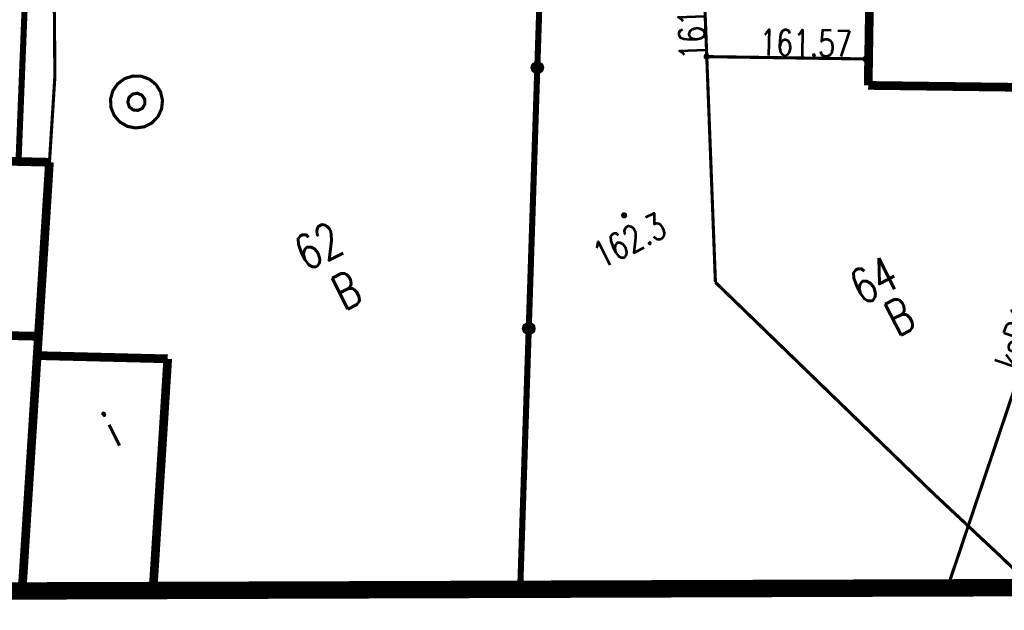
# Model space of a CAD drawing. Extents: x 0 to 7432618, y -40 to 5712028.
# Tile 74 of 165: x 7431265 to 7431293, y 5711623 to 5711640. Entities that reach past the tile are written whole.
import ezdxf
from ezdxf.enums import TextEntityAlignment as Align

# ---------------------------------------------------------------- set-up
doc = ezdxf.new("R2010")
doc.units = 0
doc.header["$MEASUREMENT"] = 0
doc.linetypes.add('0', pattern=[1.5, 1, -0.5])
doc.linetypes.add('3901', pattern=[0])
for name, color, linetype in [('Dzialki', 7, 'Continuous'), ('EGBB_E_T_0', 7, 'Continuous'), ('EGBB_L_0', 7, 'Continuous'), ('Numery_dzialek', 7, 'Continuous'), ('OTO_L_0', 7, 'Continuous'), ('OTR_T_1', 7, 'Continuous'), ('SUGP_L_0', 7, 'Continuous'), ('SUGR_T_0', 7, 'Continuous'), ('SUKP_E_T_0', 7, 'Continuous'), ('SUKP_L_0', 7, 'Continuous'), ('SUW_T_3', 7, 'Continuous'), ('Uzytki', 7, 'Continuous'), ('zakres', 7, 'Continuous')]:
    doc.layers.add(name, color=color, linetype=linetype)
doc.styles.add('STYL_ARIAL', font='simplex', dxfattribs={"width": 0.75, "oblique": 0.1})

msp = doc.modelspace()

# ---------------------------------------------------------------- linework, layer by layer
at = {"layer": 'Dzialki', "color": 18, "true_color": 0x000000, "const_width": 0.09}
for points in [[(7431279.291, 5711623.888), (7431280.28, 5711654.724)], [(7431265.903, 5711638.622), (7431265.782, 5711654.61)], [(7431264.965, 5711623.841), (7431265.903, 5711638.622)]]:
    msp.add_lwpolyline(points, dxfattribs=at)
at = {"layer": 'EGBB_L_0', "color": 18, "true_color": 0x000000, "const_width": 0.25}
for points in [[(7431289.326, 5711640.848), (7431289.286, 5711638.37)], [(7431289.286, 5711638.37), (7431293.692, 5711638.314)], [(7431265.747, 5711636.161), (7431261.743, 5711636.26)], [(7431265.43, 5711631.16), (7431265.747, 5711636.161)], [(7431261.43, 5711631.25), (7431265.43, 5711631.16)], [(7431265.394, 5711630.605), (7431265.43, 5711631.16)], [(7431265.394, 5711630.605), (7431264.961, 5711623.841)], [(7431269.148, 5711630.512), (7431265.394, 5711630.605)], [(7431268.725, 5711623.853), (7431269.148, 5711630.512)]]:
    msp.add_lwpolyline(points, dxfattribs=at)
at = {"layer": 'OTO_L_0', "color": 18, "linetype": '3901', "true_color": 0x000000, "const_width": 0.175}
for points in [[(7431264.857, 5711636.169), (7431265.594, 5711654.604)], [(7431279.281, 5711623.888), (7431280.203, 5711651.965)]]:
    msp.add_lwpolyline(points, dxfattribs=at)
at = {"layer": 'OTO_L_0', "color": 18, "true_color": 0x000000}
for centre, radius in [((7431279.773, 5711638.88), 0.175), ((7431279.773, 5711638.88), 0.158), ((7431279.773, 5711638.88), 0.14), ((7431279.773, 5711638.88), 0.122), ((7431279.773, 5711638.88), 0.105), ((7431279.773, 5711638.88), 0.0875), ((7431279.773, 5711638.88), 0.07), ((7431279.773, 5711638.88), 0.0525), ((7431279.773, 5711638.88), 0.035), ((7431279.527, 5711631.384), 0.175), ((7431279.527, 5711631.384), 0.158), ((7431279.527, 5711631.384), 0.14), ((7431279.527, 5711631.384), 0.122), ((7431279.527, 5711631.384), 0.105), ((7431279.527, 5711631.384), 0.0875), ((7431279.527, 5711631.384), 0.07), ((7431279.527, 5711631.384), 0.0525), ((7431279.527, 5711631.384), 0.035)]:
    msp.add_circle(centre, radius, dxfattribs=at)
at = {"layer": 'OTR_T_1', "color": 18, "true_color": 0x000000, "const_width": 0.09}
msp.add_lwpolyline([(7431282.249, 5711634.675), (7431282.283, 5711634.678), (7431282.309, 5711634.655), (7431282.312, 5711634.621), (7431282.29, 5711634.595), (7431282.255, 5711634.592), (7431282.229, 5711634.615), (7431282.226, 5711634.649), (7431282.249, 5711634.675)], dxfattribs=at)
at = {"layer": 'SUGP_L_0', "color": 56, "true_color": 0x808000, "const_width": 0.09}
for points in [[(7431284.524, 5711642.335), (7431284.645, 5711639.197)], [(7431284.894, 5711632.71), (7431284.645, 5711639.197)], [(7431284.645, 5711639.197), (7431289.298, 5711639.129)], [(7431291.17, 5711626.634), (7431284.894, 5711632.71)], [(7431293.091, 5711624.838), (7431291.17, 5711626.634)], [(7431293.733, 5711624.22), (7431293.091, 5711624.838)]]:
    msp.add_lwpolyline(points, dxfattribs=at)
at = {"layer": 'SUGR_T_0', "color": 56, "true_color": 0x808000, "const_width": 0.065}
for points in [[(7431284.616, 5711639.253), (7431284.664, 5711639.257), (7431284.7, 5711639.225), (7431284.704, 5711639.178), (7431284.673, 5711639.141), (7431284.625, 5711639.138), (7431284.589, 5711639.169), (7431284.585, 5711639.216), (7431284.616, 5711639.253)], [(7431289.183, 5711639.186), (7431289.231, 5711639.19), (7431289.267, 5711639.159), (7431289.271, 5711639.111), (7431289.24, 5711639.075), (7431289.192, 5711639.071), (7431289.156, 5711639.102), (7431289.152, 5711639.15), (7431289.183, 5711639.186)]]:
    msp.add_lwpolyline(points, dxfattribs=at)
at = {"layer": 'SUKP_L_0', "color": 36, "true_color": 0x803300, "const_width": 0.09}
msp.add_lwpolyline([(7431291.563, 5711623.929), (7431296.933, 5711639.877)], dxfattribs=at)
msp.add_lwpolyline([(7431291.563, 5711623.929), (7431296.933, 5711639.877)], dxfattribs=at)
at = {"layer": 'SUW_T_3', "color": 5, "true_color": 0x0000ff, "const_width": 0.09}
for points in [[(7431267.908, 5711638.565), (7431268.144, 5711638.639), (7431268.39, 5711638.633), (7431268.622, 5711638.547), (7431268.813, 5711638.391), (7431268.943, 5711638.181), (7431268.997, 5711637.94), (7431268.971, 5711637.694), (7431268.866, 5711637.471), (7431268.694, 5711637.293), (7431268.475, 5711637.181), (7431268.23, 5711637.147), (7431267.988, 5711637.193), (7431267.773, 5711637.316), (7431267.611, 5711637.502), (7431267.517, 5711637.73), (7431267.503, 5711637.977), (7431267.569, 5711638.215), (7431267.71, 5711638.418), (7431267.908, 5711638.565)], [(7431268.135, 5711638.119), (7431268.274, 5711638.145), (7431268.404, 5711638.092), (7431268.485, 5711637.977), (7431268.491, 5711637.836), (7431268.42, 5711637.715), (7431268.295, 5711637.651), (7431268.155, 5711637.665), (7431268.044, 5711637.752), (7431267.999, 5711637.886), (7431268.033, 5711638.023), (7431268.135, 5711638.119)]]:
    msp.add_lwpolyline(points, dxfattribs=at)
at = {"layer": 'zakres', "color": 18, "linetype": '0', "true_color": 0x000000, "const_width": 0.5}
msp.add_lwpolyline([(7431170.861, 5711694.664), (7431172.664, 5711623.536), (7431599.413, 5711624.947), (7431599.511, 5711698.029), (7431170.861, 5711694.664)], dxfattribs=at)

# ---------------------------------------------------------------- texts
at = {"layer": 'EGBB_E_T_0', "color": 18, "true_color": 0x000000, "style": 'STYL_ARIAL', "width": 0.75}
msp.add_text('i', height=1, rotation=27, dxfattribs=at).set_placement((7431267.535, 5711628.471), align=Align.MIDDLE_CENTER)
at = {"layer": 'Numery_dzialek', "color": 18, "true_color": 0x000000, "style": 'STYL_ARIAL', "width": 0.75}
for s, p in [('62', (7431272.674, 5711633.902)), ('64', (7431288.646, 5711632.923))]:
    msp.add_text(s, height=1, rotation=27, dxfattribs=at).set_placement(p, align=Align.TOP_LEFT)
at = {"layer": 'OTR_T_1', "color": 18, "true_color": 0x000000, "style": 'STYL_ARIAL', "width": 0.75}
msp.add_text('162.3', height=0.75, rotation=27, dxfattribs=at).set_placement((7431282.249, 5711634.253), align=Align.TOP_CENTER)
at = {"layer": 'SUGR_T_0', "color": 56, "true_color": 0x808000, "style": 'STYL_ARIAL', "width": 0.75}
msp.add_text('161.23', height=0.75, rotation=92.2039, dxfattribs=at).set_placement((7431284.244, 5711639.113), align=Align.MIDDLE_LEFT)
msp.add_text('161.57', height=0.75, rotation=359.1635, dxfattribs=at).set_placement((7431288.815, 5711639.567), align=Align.MIDDLE_RIGHT)
at = {"layer": 'SUKP_E_T_0', "color": 36, "true_color": 0x803300, "style": 'STYL_ARIAL', "width": 0.75}
msp.add_text('ksB150', height=0.75, rotation=71.3888, dxfattribs=at).set_placement((7431293.695, 5711631.589), align=Align.MIDDLE_CENTER)
at = {"layer": 'Uzytki', "color": 96, "true_color": 0x008000, "style": 'STYL_ARIAL', "width": 0.75}
for p in [(7431274.651, 5711631.765), (7431290.555, 5711631.019)]:
    msp.add_text('B', height=1, rotation=27, dxfattribs=at).set_placement(p, align=Align.BOTTOM_CENTER)

doc.saveas('drawing.dxf')
